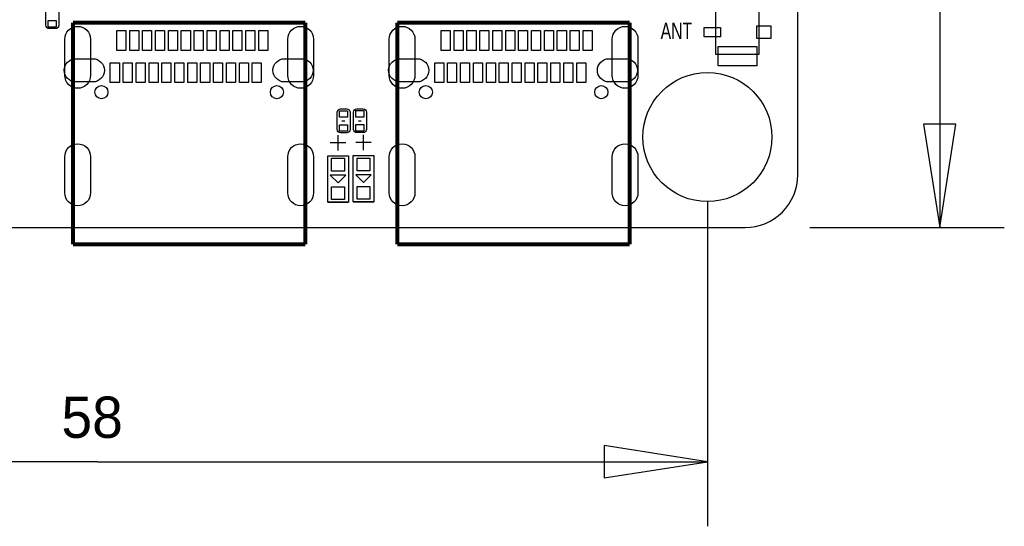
# Model space of a CAD drawing. Extents: x -53.1 to 28.6, y -15.5 to 32.9.
# Tile 8 of 10: x -9.5 to 28.6, y -15.5 to 4.1. Entities that reach past the tile are written whole.
import ezdxf

# ---------------------------------------------------------------- set-up
doc = ezdxf.new("R2010")
doc.units = 0
for name, color, linetype in [('BG_DIMENSION', 85, 'CONTINUOUS'), ('BG_OUTLINE', 254, 'CONTINUOUS'), ('BG_SILKSCREEN_TOP', 3, 'CONTINUOUS'), ('PG_SILKSCREEN_TOP', 6, 'CONTINUOUS'), ('PIN_TOP', 80, 'CONTINUOUS')]:
    doc.layers.add(name, color=color, linetype=linetype)

msp = doc.modelspace()

# ---------------------------------------------------------------- linework, layer by layer
at = {"layer": 'BG_DIMENSION'}
for points in [[(26.127202, 11.976862), (26.127202, -3.940302)], [(25.502362, 0.05969), (26.127202, -3.940302), (26.752042, 0.05969), (25.502362, 0.05969)], [(17.124172, -2.940304), (17.124172, -15.522448)], [(21.092414, -3.940302), (28.627324, -3.940302)], [(13.12418, -13.647166), (17.124172, -13.022326), (13.12418, -12.397486), (13.12418, -13.647166)], [(-6.51002, -13.022326), (-40.875966, -13.022326)], [(-6.51002, -13.022326), (17.124172, -13.022326)]]:
    msp.add_lwpolyline(points, dxfattribs=at)
at = {"layer": 'BG_OUTLINE'}
msp.add_lwpolyline([(-42.343832, -3.940302), (18.592292, -3.940302, 0.414214), (20.624292, -1.908302), (20.624292, 24.027638, 0.414214), (18.592292, 26.059638), (-42.343832, 26.059638, 0.414214), (-44.375832, 24.027638), (-44.375832, -1.908302, 0.414214), (-42.343832, -3.940302)], format="xyb", dxfattribs=at)
at = {"layer": 'PG_SILKSCREEN_TOP'}
for points in [[(-8.506968, 3.888486), (-8.506968, 4.554474, -0.414214), (-8.379968, 4.681474)], [(-8.007096, 4.554474), (-8.007096, 3.888486, -0.414214), (-8.134096, 3.761486)], [(-8.134096, 3.761486), (-8.379968, 3.761486, -0.414214), (-8.506968, 3.888486)], [(2.775204, -0.146304), (2.775204, 0.519684, -0.414214), (2.902204, 0.646684)], [(3.148076, 0.646684, -0.414214), (3.275076, 0.519684)], [(3.275076, 0.519684), (3.275076, -0.146304, -0.414214), (3.148076, -0.273304)], [(3.414776, -0.141224), (3.414776, 0.524764, -0.414214), (3.541776, 0.651764)], [(3.787648, 0.651764, -0.414214), (3.914648, 0.524764)], [(3.914648, 0.524764), (3.914648, -0.141224, -0.414214), (3.787648, -0.268224)], [(3.148076, -0.273304), (2.902204, -0.273304, -0.414214), (2.775204, -0.146304)], [(3.787648, -0.268224), (3.541776, -0.268224, -0.414214), (3.414776, -0.141224)]]:
    msp.add_lwpolyline(points, format="xyb", dxfattribs=at)
for points in [[(19.134328, 4.473702), (17.43456, 4.473702), (17.43456, 2.773934), (19.134328, 2.773934), (19.134328, 4.473702)], [(2.902204, 0.646684), (3.148076, 0.646684)], [(3.541776, 0.651764), (3.787648, 0.651764)], [(2.961386, 0.184658), (3.070606, 0.184658)], [(3.600958, 0.189738), (3.710178, 0.189738)], [(2.812034, -0.96393), (2.812034, -0.363982)], [(3.799586, -0.953262), (3.799586, -0.353314)], [(3.112008, -0.663956), (2.51206, -0.663956)], [(4.09956, -0.653288), (3.499612, -0.653288)], [(3.212084, -2.963926), (2.411984, -2.963926), (2.411984, -1.164082), (3.212084, -1.164082), (3.212084, -2.963926)], [(4.199636, -2.953258), (3.399536, -2.953258), (3.399536, -1.153414), (4.199636, -1.153414), (4.199636, -2.953258)], [(3.899662, -1.903222), (3.499612, -1.903222), (3.799586, -2.20345), (4.09956, -1.903222), (3.899662, -1.903222)], [(2.91211, -1.91389), (2.51206, -1.91389), (2.812034, -2.214118), (3.112008, -1.91389), (2.91211, -1.91389)], [(2.411984, -2.963926), (3.212084, -2.963926)], [(3.399536, -2.953258), (4.199636, -2.953258)]]:
    msp.add_lwpolyline(points, dxfattribs=at)
at = {"layer": 'PG_SILKSCREEN_TOP', "const_width": 0.1524}
for points in [[(-7.456424, 3.994912), (1.543812, 3.994912)], [(-7.456424, -4.60121), (-7.456424, 3.994912)], [(1.543812, 3.994912), (1.543812, -4.60121)], [(5.112766, 3.994912), (14.113002, 3.994912)], [(5.112766, -4.60121), (5.112766, 3.994912)], [(14.113002, 3.994912), (14.113002, -4.60121)], [(1.543812, -4.60121), (-7.456424, -4.60121)], [(14.113002, -4.60121), (5.112766, -4.60121)]]:
    msp.add_lwpolyline(points, dxfattribs=at)
at = {"layer": 'PIN_TOP'}
for points in [[(-8.414766, 4.073906), (-8.109966, 4.073906), (-8.109966, 3.819906), (-8.414766, 3.819906)], [(19.584289, 3.873881), (19.584289, 3.373755), (19.034379, 3.373755), (19.034379, 3.873881)], [(-5.761228, 2.91592), (-5.761228, 3.685794), (-5.411216, 3.685794), (-5.411216, 2.91592)], [(-5.261356, 2.91592), (-5.261356, 3.685794), (-4.911344, 3.685794), (-4.911344, 2.91592)], [(-4.76123, 2.91592), (-4.76123, 3.685794), (-4.411218, 3.685794), (-4.411218, 2.91592)], [(-4.261358, 2.91592), (-4.261358, 3.685794), (-3.911346, 3.685794), (-3.911346, 2.91592)], [(-3.761232, 2.91592), (-3.761232, 3.685794), (-3.41122, 3.685794), (-3.41122, 2.91592)], [(-3.26136, 2.91592), (-3.26136, 3.685794), (-2.911348, 3.685794), (-2.911348, 2.91592)], [(-2.761234, 2.91592), (-2.761234, 3.685794), (-2.411222, 3.685794), (-2.411222, 2.91592)], [(-2.261362, 2.91592), (-2.261362, 3.685794), (-1.91135, 3.685794), (-1.91135, 2.91592)], [(-1.761236, 2.91592), (-1.761236, 3.685794), (-1.411224, 3.685794), (-1.411224, 2.91592)], [(-1.261364, 2.91592), (-1.261364, 3.685794), (-0.911352, 3.685794), (-0.911352, 2.91592)], [(-0.761238, 2.91592), (-0.761238, 3.685794), (-0.411226, 3.685794), (-0.411226, 2.91592)], [(-0.261366, 2.91592), (-0.261366, 3.685794), (0.088646, 3.685794), (0.088646, 2.91592)], [(6.807962, 2.91592), (6.807962, 3.685794), (7.157974, 3.685794), (7.157974, 2.91592)], [(7.307834, 2.91592), (7.307834, 3.685794), (7.657846, 3.685794), (7.657846, 2.91592)], [(7.80796, 2.91592), (7.80796, 3.685794), (8.157972, 3.685794), (8.157972, 2.91592)], [(8.307832, 2.91592), (8.307832, 3.685794), (8.657844, 3.685794), (8.657844, 2.91592)], [(8.807958, 2.91592), (8.807958, 3.685794), (9.15797, 3.685794), (9.15797, 2.91592)], [(9.30783, 2.91592), (9.30783, 3.685794), (9.657842, 3.685794), (9.657842, 2.91592)], [(9.807956, 2.91592), (9.807956, 3.685794), (10.157968, 3.685794), (10.157968, 2.91592)], [(10.307828, 2.91592), (10.307828, 3.685794), (10.65784, 3.685794), (10.65784, 2.91592)], [(10.807954, 2.91592), (10.807954, 3.685794), (11.157966, 3.685794), (11.157966, 2.91592)], [(11.307826, 2.91592), (11.307826, 3.685794), (11.657838, 3.685794), (11.657838, 2.91592)], [(11.807952, 2.91592), (11.807952, 3.685794), (12.157964, 3.685794), (12.157964, 2.91592)], [(12.307824, 2.91592), (12.307824, 3.685794), (12.657836, 3.685794), (12.657836, 2.91592)], [(16.994378, 3.798824), (17.624298, 3.798824), (17.624298, 3.448812), (16.994378, 3.448812)], [(19.034506, 3.073781), (19.034506, 2.323719), (17.534382, 2.323719), (17.534382, 3.073781)], [(-6.011418, 1.669796), (-6.011418, 2.43967), (-5.661406, 2.43967), (-5.661406, 1.669796)], [(-5.511546, 1.669796), (-5.511546, 2.43967), (-5.161534, 2.43967), (-5.161534, 1.669796)], [(-5.01142, 1.669796), (-5.01142, 2.43967), (-4.661408, 2.43967), (-4.661408, 1.669796)], [(-4.511548, 1.669796), (-4.511548, 2.43967), (-4.161536, 2.43967), (-4.161536, 1.669796)], [(-4.011422, 1.669796), (-4.011422, 2.43967), (-3.66141, 2.43967), (-3.66141, 1.669796)], [(-3.511296, 1.669796), (-3.511296, 2.43967), (-3.161284, 2.43967), (-3.161284, 1.669796)], [(-3.011424, 1.669796), (-3.011424, 2.43967), (-2.661412, 2.43967), (-2.661412, 1.669796)], [(-2.511552, 1.669796), (-2.511552, 2.43967), (-2.16154, 2.43967), (-2.16154, 1.669796)], [(-2.011426, 1.669796), (-2.011426, 2.43967), (-1.661414, 2.43967), (-1.661414, 1.669796)], [(-1.5113, 1.669796), (-1.5113, 2.43967), (-1.161288, 2.43967), (-1.161288, 1.669796)], [(-1.011428, 1.669796), (-1.011428, 2.43967), (-0.661416, 2.43967), (-0.661416, 1.669796)], [(-0.511556, 1.669796), (-0.511556, 2.43967), (-0.161544, 2.43967), (-0.161544, 1.669796)], [(6.557772, 1.669796), (6.557772, 2.43967), (6.907784, 2.43967), (6.907784, 1.669796)], [(7.057644, 1.669796), (7.057644, 2.43967), (7.407656, 2.43967), (7.407656, 1.669796)], [(7.55777, 1.669796), (7.55777, 2.43967), (7.907782, 2.43967), (7.907782, 1.669796)], [(8.057642, 1.669796), (8.057642, 2.43967), (8.407654, 2.43967), (8.407654, 1.669796)], [(8.557768, 1.669796), (8.557768, 2.43967), (8.90778, 2.43967), (8.90778, 1.669796)], [(9.057894, 1.669796), (9.057894, 2.43967), (9.407906, 2.43967), (9.407906, 1.669796)], [(9.557766, 1.669796), (9.557766, 2.43967), (9.907778, 2.43967), (9.907778, 1.669796)], [(10.057638, 1.669796), (10.057638, 2.43967), (10.40765, 2.43967), (10.40765, 1.669796)], [(10.557764, 1.669796), (10.557764, 2.43967), (10.907776, 2.43967), (10.907776, 1.669796)], [(11.05789, 1.669796), (11.05789, 2.43967), (11.407902, 2.43967), (11.407902, 1.669796)], [(11.557762, 1.669796), (11.557762, 2.43967), (11.907774, 2.43967), (11.907774, 1.669796)], [(12.057634, 1.669796), (12.057634, 2.43967), (12.407646, 2.43967), (12.407646, 1.669796)], [(2.867406, 0.57912), (3.172206, 0.57912), (3.172206, 0.32512), (2.867406, 0.32512)], [(3.506978, 0.5842), (3.811778, 0.5842), (3.811778, 0.3302), (3.506978, 0.3302)], [(2.867406, 0.039116), (3.172206, 0.039116), (3.172206, -0.214884), (2.867406, -0.214884)], [(3.506978, 0.044196), (3.811778, 0.044196), (3.811778, -0.209804), (3.506978, -0.209804)], [(2.561971, -1.264031), (3.062097, -1.264031), (3.062097, -1.764157), (2.561971, -1.764157)], [(3.549523, -1.253363), (4.049649, -1.253363), (4.049649, -1.753489), (3.549523, -1.753489)], [(2.561971, -2.363851), (3.062097, -2.363851), (3.062097, -2.863977), (2.561971, -2.863977)], [(3.549523, -2.353183), (4.049649, -2.353183), (4.049649, -2.853309), (3.549523, -2.853309)]]:
    msp.add_lwpolyline(points, close=True, dxfattribs=at)
for points in [[(-6.776339, 3.348736), (-6.776339, 1.948688, -1), (-7.776337, 1.948688), (-7.776337, 3.348736, -1)], [(1.863725, 3.348736), (1.863725, 1.948688, -1), (0.863727, 1.948688), (0.863727, 3.348736, -1)], [(5.792851, 3.348736), (5.792851, 1.948688, -1), (4.792853, 1.948688), (4.792853, 3.348736, -1)], [(14.432915, 3.348736), (14.432915, 1.948688, -1), (13.432917, 1.948688), (13.432917, 3.348736, -1)], [(-6.692773, 1.695069), (-7.347839, 1.695069, -1), (-7.347839, 2.594991), (-6.692773, 2.594991, -1)], [(1.396111, 1.695069), (0.741045, 1.695069, -1), (0.741045, 2.594991), (1.396111, 2.594991, -1)], [(5.876417, 1.695069), (5.221351, 1.695069, -1), (5.221351, 2.594991), (5.876417, 2.594991, -1)], [(13.965301, 1.695069), (13.310235, 1.695069, -1), (13.310235, 2.594991), (13.965301, 2.594991, -1)], [(-6.776339, -1.201166), (-6.776339, -2.601214, -1), (-7.776337, -2.601214), (-7.776337, -1.201166, -1)], [(1.863725, -1.201166), (1.863725, -2.601214, -1), (0.863727, -2.601214), (0.863727, -1.201166, -1)], [(5.792851, -1.201166), (5.792851, -2.601214, -1), (4.792853, -2.601214), (4.792853, -1.201166, -1)], [(14.432915, -1.201166), (14.432915, -2.601214, -1), (13.432917, -2.601214), (13.432917, -1.201166, -1)]]:
    msp.add_lwpolyline(points, format="xyb", close=True, dxfattribs=at)
for centre, radius in [((17.124172, -0.440182), 2.499995), ((-6.35635, 1.298702), 0.254), ((0.443738, 1.298702), 0.254), ((6.21284, 1.298702), 0.254), ((13.012928, 1.298702), 0.254)]:
    msp.add_circle(centre, radius, dxfattribs=at)

# ---------------------------------------------------------------- texts
at = {"layer": 'BG_DIMENSION'}
msp.add_text('58', height=1.6002, dxfattribs=at).set_placement((-7.90575, -12.095226))
at = {"layer": 'BG_SILKSCREEN_TOP', "width": 0.72}
msp.add_text('ANT', height=0.635, dxfattribs=at).set_placement((15.31112, 3.356864))

doc.saveas('drawing.dxf')
